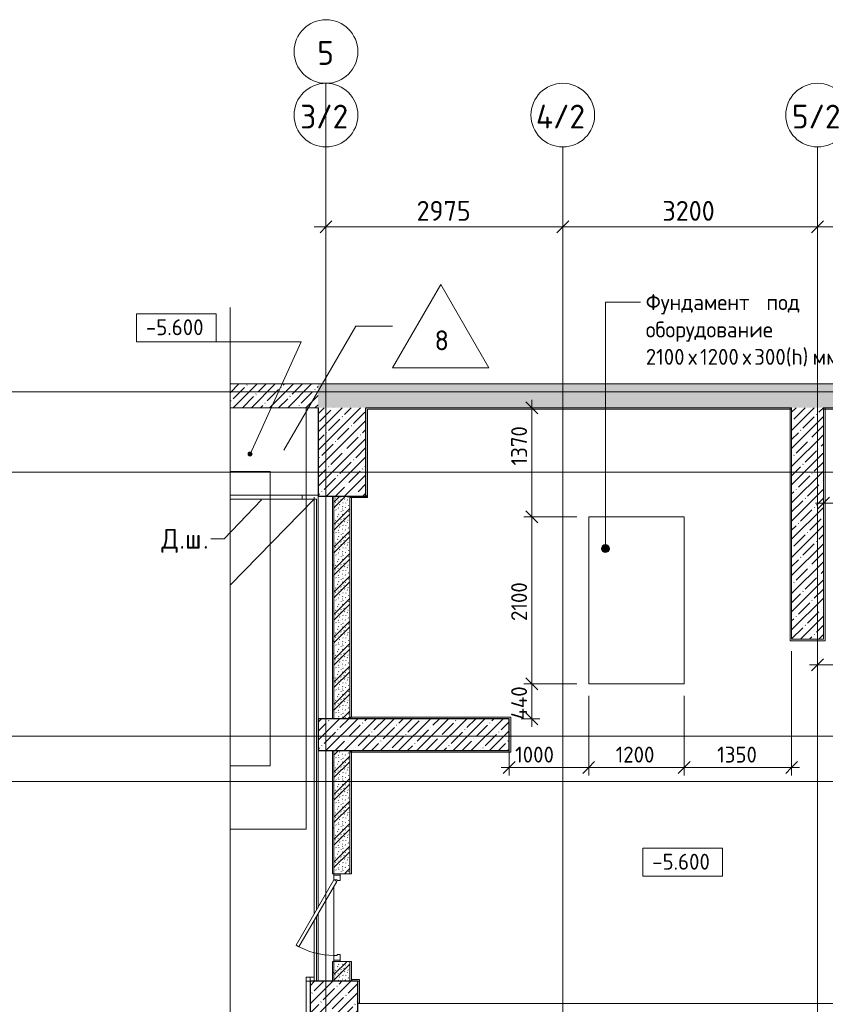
# Model space of a CAD drawing. Header units: millimetres. Extents: x 25420 to 100191, y -10965 to 131188.
# Tile 39 of 53: x 42652 to 52772, y 118810 to 131188. Entities that reach past the tile are written whole.
import ezdxf

# ---------------------------------------------------------------- set-up
doc = ezdxf.new("R2010")
doc.units = ezdxf.units.MM
doc.linetypes.add('4_ Штрихпунктир_ 10 х 2 мм', pattern=[14, 10, -2, 0, -2])
for name, color, linetype, lineweight in [('A-ANNO-DIMS', 7, 'Continuous', 5), ('A-ANNO-DIMS-100', 7, 'Continuous', 5), ('A-DETL-GENF', 7, 'Continuous', 13), ('A-DOOR', 7, 'Continuous', 13), ('A-DOOR-FRAM', 7, 'Continuous', 13), ('A-FLOR', 7, 'Continuous', 13), ('A-FLOR-IDEN', 7, 'Continuous', 5), ('A-GENM', 7, 'Continuous', 13), ('A-WALL', 7, 'Continuous', 13), ('A-WALL-PATT', 7, 'Continuous', 13), ('C-PRKG', 7, 'Continuous', 13), ('G-ANNO-DIMS', 7, 'Continuous', 5), ('G-ANNO-TEXT', 7, 'Continuous', 5), ('I-WALL', 7, 'Continuous', 13), ('S-COLS', 7, 'Continuous', 25), ('S-GRID', 7, 'Continuous', 5), ('S-GRID-IDEN', 7, 'Continuous', 5)]:
    doc.layers.add(name, color=color, linetype=linetype, lineweight=lineweight)
doc.styles.add('GOST Common_1', font='GOST_Common.ttf', dxfattribs={"height": 300})
doc.styles.add('GOST Common_2', font='GOST_Common.ttf', dxfattribs={"height": 250})
doc.styles.add('GOST Common_3', font='GOST_Common.ttf', dxfattribs={"height": 200})
doc.dimstyles.new('2_5_мм_1', dxfattribs={"dimscale": 304.8, "dimtxt": 251.428749, "dimasz": 0.492126, "dimexe": 0.492126, "dimexo": 0.492126, "dimgap": 0, "dimtad": 1, "dimdec": 5, "dimrnd": 1e-05, "dimdsep": 46, "dimtxsty": 'GOST Common_2', "dimblk1": 'OBLIQUE', "dimblk2": 'OBLIQUE', "dimsah": 1, "dimcen": 0.09, "dimdle": 0.492126, "dimadec": 5, "dimazin": 2, "dimtfac": 1, "dimtdec": 4, "dimtix": 1, "dimtmove": 0, "dimatfit": 3, "dimfxl": 1, "dimtvp": 1, "dimtolj": 1, "dimtzin": 0, "dimarcsym": 2})
doc.dimstyles.new('2_мм', dxfattribs={"dimscale": 304.8, "dimtxt": 201.142999, "dimasz": 0.492126, "dimexe": 0.328084, "dimexo": 0.492126, "dimgap": 0, "dimtad": 1, "dimdec": 0, "dimdsep": 46, "dimtxsty": 'GOST Common_3', "dimblk1": 'OBLIQUE', "dimblk2": 'OBLIQUE', "dimsah": 1, "dimcen": 0.09, "dimdle": 0.328084, "dimadec": 5, "dimazin": 2, "dimtfac": 1, "dimtdec": 4, "dimtix": 1, "dimtmove": 0, "dimatfit": 3, "dimfxl": 1, "dimtvp": 1, "dimtolj": 1, "dimtzin": 0, "dimarcsym": 2})
doc.dimstyles.new('2_мм_1', dxfattribs={"dimscale": 304.8, "dimtxt": 201.142999, "dimasz": 0.492126, "dimexe": 0.328084, "dimexo": 0.492126, "dimgap": 0, "dimtad": 1, "dimdec": 0, "dimdsep": 46, "dimtxsty": 'GOST Common_3', "dimblk1": 'OBLIQUE', "dimblk2": 'OBLIQUE', "dimsah": 1, "dimcen": 0.09, "dimdle": 0.328084, "dimadec": 5, "dimazin": 2, "dimtfac": 1, "dimtdec": 4, "dimtix": 1, "dimtmove": 1, "dimatfit": 3, "dimfxl": 1, "dimtvp": 1, "dimtolj": 1, "dimtzin": 0, "dimarcsym": 2})
pattern_1 = [(0, (0, 0), (203.2, 50.8), [3.353, -149.047, 3.353, -149.047, -812.8]), (0, (0, 0), (203.2, 50.8), [-304.8, 3.353, -301.447, 3.353, -149.047, -355.6]), (0, (0, 0), (203.2, 50.8), [-762, 3.353, -98.247, 3.353, -250.647]), (120, (76.2, 25.4), (-145.59409, 150.576362), [3.353, -149.047, 3.353, -149.047, -812.8]), (120, (76.2, 25.4), (-145.59409, 150.576362), [-304.8, 3.353, -301.447, 3.353, -149.047, -355.6]), (120, (76.2, 25.4), (-145.59409, 150.576362), [-762, 3.353, -98.247, 3.353, -250.647]), (240, (101.6, 127), (-57.60591, -201.376362), [3.353, -149.047, 3.353, -149.047, -812.8]), (240, (101.6, 127), (-57.60591, -201.376362), [-304.8, 3.353, -301.447, 3.353, -149.047, -355.6]), (240, (101.6, 127), (-57.60591, -201.376362), [-762, 3.353, -98.247, 3.353, -250.647])]
pattern_2 = [(135, (150.28, 188.64), (-282.8427, 3e-14), [5, -395]), (135, (174.9, 237.36), (-282.8427, 3e-14), [5, -395]), (135, (211.96, 236.53), (-282.8427, 3e-14), [5, -395]), (135, (114.96, 223.96), (-282.8427, 3e-14), [5, -395]), (135, (77.54, 223.96), (-282.8427, 3e-14), [5, -395]), (135, (57.44, 184.52), (-282.8427, 3e-14), [5, -395]), (135, (66.21, 142.9), (-282.8427, 3e-14), [5, -395]), (135, (107.33, 161), (-282.8427, 3e-14), [5, -395]), (135, (99.08, 130.94), (-282.8427, 3e-14), [5, -395]), (135, (22.6, 136.46), (-282.8427, 3e-14), [5, -395]), (135, (21.16, 168.08), (-282.8427, 3e-14), [5, -395]), (135, (46.13, 96.12), (-282.8427, 3e-14), [5, -395]), (135, (3.54, 74.6), (-282.8427, 3e-14), [5, -395]), (135, (40.3, 47.56), (-282.8427, 3e-14), [5, -395]), (135, (39.77, 18.47), (-282.8427, 3e-14), [5, -395]), (135, (76.94, 37.28), (-282.8427, 3e-14), [5, -395]), (135, (114.18, 62.4), (-282.8427, 3e-14), [5, -395]), (135, (139.87, 90.2), (-282.8427, 3e-14), [5, -395]), (135, (141.44, 15.82), (-282.8427, 3e-14), [5, -395]), (135, (188.69, 26.73), (-282.8427, 3e-14), [5, -395]), (135, (176.14, 51.36), (-282.8427, 3e-14), [5, -395]), (135, (177.03, 0), (-282.8427, 3e-14), [5, -395]), (135, (276.61, 8.22), (-282.8427, 3e-14), [5, -395]), (135, (271.19, 31.72), (-282.8427, 3e-14), [5, -395]), (135, (268.29, 119.65), (-282.8427, 3e-14), [5, -395]), (135, (237.92, 101.95), (-282.8427, 3e-14), [5, -395]), (135, (237.92, 158.27), (-282.8427, 3e-14), [5, -395]), (135, (260.4, 204.35), (-282.8427, 3e-14), [5, -395]), (135, (275.54, 235.4), (-282.8427, 3e-14), [5, -395]), (135, (117.62, 268.96), (-282.8427, 3e-14), [5, -395]), (135, (203.62, 273.83), (-282.8427, 3e-14), [5, -395]), (135, (47.24, 279.3), (-282.8427, 3e-14), [5, -395]), (135, (23.2, 266.16), (-282.8427, 3e-14), [5, -395]), (135, (42.78, 232.52), (-282.8427, 3e-14), [5, -395]), (135, (177.76, 90.57), (-282.8427, 3e-14), [5, -395]), (135, (181.12, 121.8), (-282.8427, 3e-14), [5, -395]), (135, (206.73, 172.06), (-282.8427, 3e-14), [5, -395]), (135, (143.14, 136.62), (-282.8427, 3e-14), [5, -395]), (135, (211.51, 131.86), (-282.8427, 3e-14), [5, -395]), (135, (81.47, 95.1), (-282.8427, 3e-14), [5, -395]), (135, (235.13, 60.46), (-282.8427, 3e-14), [5, -395]), (135, (242.24, 4.89), (-282.8427, 3e-14), [5, -395]), (45, (0, 106.07), (-282.8427, 0), []), (45, (106.07, 0), (-282.8427, 0), []), (45, (176.78, 0), (-282.8427, 0), []), (45, (0, 176.78), (-282.8427, 0), [])]
pattern_3 = [(45, (0, 0), (-114.04925, 114.04925), []), (45, (114.05, 0), (-114.04925, 114.04925), [201.612, -40.322, 3.353, -36.97])]

# ---------------------------------------------------------------- blocks, each defined once
blk = doc.blocks.new('Наметкина 10_РД_АР_П_Отделка_R21_rvt-1--01_Подвал_МП_часть Б')
at = {"layer": 'A-WALL-PATT', "lineweight": 5}
h = blk.add_hatch(dxfattribs=at)
h.set_pattern_fill('FP_6', color=256, style=0, pattern_type=2)
h.set_pattern_definition(pattern_1)
h.paths.add_polyline_path([(46600, 122400), (46600, 125200), (46580, 125200), (46580, 122400)])
h = blk.add_hatch(dxfattribs=at)
h.set_pattern_fill('FP_6', color=256, style=0, pattern_type=2)
h.set_pattern_definition(pattern_1)
h.paths.add_polyline_path([(47020, 125180), (47020, 125200), (46800, 125200), (46800, 125180)])
h = blk.add_hatch(dxfattribs=at)
h.set_pattern_fill('FP_6', color=256, style=0, pattern_type=2)
h.set_pattern_definition(pattern_1)
h.paths.add_polyline_path([(46800, 125180), (47020, 125180), (47020, 125200), (46800, 125200)])
h = blk.add_hatch(dxfattribs=at)
h.set_pattern_fill('FP_6', color=256, style=0, pattern_type=2)
h.set_pattern_definition(pattern_1)
h.paths.add_polyline_path([(46600, 119100), (46600, 119350), (46580, 119350), (46580, 119100)])
h.paths.add_polyline_path([(46600, 120450), (46600, 122000), (46580, 122000), (46580, 120450)])
at = {"layer": 'A-WALL'}
for p, q in [((47000, 126310), (47000, 125200)), ((47020, 126310), (47000, 126310)), ((52350, 126310), (47020, 126310)), ((47020, 126290), (52350, 126290)), ((47020, 125200), (47020, 126290)), ((52350, 126310), (52330, 126310)), ((52330, 126310), (52330, 123400)), ((52350, 126290), (52350, 126310)), ((52350, 123400), (52350, 126310)), ((58830, 126310), (52750, 126310)), ((52750, 126310), (52750, 126290)), ((52770, 126310), (52750, 126310)), ((52750, 126310), (52750, 123400)), ((52750, 126290), (58830, 126290)), ((52770, 123400), (52770, 126310)), ((46600, 125200), (46580, 125200)), ((46580, 125200), (46580, 122400)), ((46600, 122400), (46600, 125200)), ((47020, 125200), (46800, 125200)), ((46800, 125200), (46800, 125180)), ((47000, 125200), (46800, 125200)), ((46800, 125200), (46800, 125180)), ((46800, 125180), (47020, 125180)), ((46800, 125180), (46800, 122420)), ((46820, 125180), (46800, 125180)), ((46800, 125180), (47020, 125180)), ((46820, 122420), (46820, 125180)), ((47020, 125180), (47020, 125200)), ((47020, 125180), (47020, 125200)), ((52330, 123400), (52330, 123380)), ((52330, 123380), (52770, 123380)), ((52750, 123400), (52350, 123400)), ((52770, 123380), (52770, 123400)), ((46580, 122400), (46600, 122400)), ((46800, 122420), (46820, 122420)), ((48800, 122420), (46810, 122420)), ((46810, 122420), (46810, 122400)), ((46810, 122400), (48800, 122400)), ((48820, 122420), (48800, 122420)), ((48800, 122400), (48800, 122000)), ((48820, 122000), (48820, 122420)), ((46600, 122000), (46580, 122000)), ((46580, 122000), (46580, 120450)), ((46600, 120450), (46600, 122000)), ((46810, 121980), (46800, 121980)), ((46800, 121980), (46800, 120450)), ((46820, 122000), (46810, 122000)), ((46810, 122000), (46810, 121980)), ((48800, 122000), (46820, 122000)), ((46820, 121980), (48820, 121980)), ((46820, 120450), (46820, 121980)), ((48820, 121980), (48820, 122000)), ((46580, 120450), (46600, 120450)), ((46800, 120450), (46820, 120450)), ((46600, 119350), (46580, 119350)), ((46580, 119350), (46580, 119100)), ((46600, 119100), (46600, 119350)), ((46820, 119350), (46800, 119350)), ((46800, 119350), (46800, 119100)), ((46820, 119120), (46820, 119350)), ((46920, 119120), (46820, 119120)), ((46920, 119100), (46900, 119100)), ((46900, 119100), (46920, 119100)), ((46920, 119100), (46920, 119120)), ((46920, 118820), (46920, 119100)), ((53000, 118820), (46920, 118820))]:
    blk.add_line(p, q, dxfattribs=at)
at = {"layer": 'A-WALL', "lineweight": 25}
for p, q in [((47020, 125200), (47000, 125200)), ((47000, 125200), (47020, 125200)), ((46820, 121980), (46820, 122000)), ((46820, 119120), (46820, 119100)), ((46920, 118820), (46900, 118820))]:
    blk.add_line(p, q, dxfattribs=at)
blk = doc.blocks.new('АР_Дверь однопольная - 1100х2100h_техн_ помещ_-4754135--01_Подвал_МП_часть Б')
at = {"layer": 'A-DOOR'}
for p, q in [((-348, 575), (-368, 540)), ((-368, 540), (455, 65)), ((475, 100), (-348, 575)), ((455, 65), (475, 100))]:
    blk.add_line(p, q, dxfattribs=at)
at = {"layer": 'A-DOOR', "lineweight": 5}
blk.add_arc((475, 100), 950, 150, 180, dxfattribs=at)
at = {"layer": 'A-DOOR-FRAM'}
for p, q in [((-535, 100), (-550, 100)), ((-535, 20), (-550, 20)), ((-475, 100), (-535, 100)), ((-535, 100), (-535, 20)), ((-535, 20), (-465, 20)), ((-475, 60), (-475, 100)), ((-465, 60), (-475, 60)), ((-465, 20), (-465, 60)), ((475, 60), (465, 60)), ((465, 60), (465, 20)), ((465, 20), (535, 20)), ((535, 100), (475, 100)), ((475, 100), (475, 60)), ((535, 20), (535, 100)), ((535, 100), (550, 100)), ((535, 20), (550, 20))]:
    blk.add_line(p, q, dxfattribs=at)
blk = doc.blocks.new('АР_Машиноместо - 4900x2400_М__5300х2500_-V25--01_Подвал_МП_часть Б')
at = {"layer": 'C-PRKG'}
for p, q in [((954, 0), (0, 0)), ((0, 0), (0, -5300)), ((450, -800), (450, -4500)), ((450, -800), (954, -800)), ((450, -4500), (954, -4500))]:
    blk.add_line(p, q, dxfattribs=at)
blk = doc.blocks.new('КР_Колонна_ЖБ_Прямоугольная - 600x800h_B40-5825008--01_Подвал_МП_часть Б')
at = {"layer": 'S-COLS', "lineweight": 5}
h = blk.add_hatch(dxfattribs=at)
h.set_pattern_fill('FP_4', color=256, style=0, pattern_type=2)
h.set_pattern_definition([(225, (46600, 118700), (114.04925, -114.04925), []), (225, (46485.95, 118700), (114.04925, -114.04925), [201.613, -40.323, 3.353, -36.97])])
h.paths.add_polyline_path([(-160, 400), (-300, 400), (-300, -400), (300, -400), (300, 400)])
at = {"layer": 'S-COLS'}
for p, q in [((300, 400), (-300, 400)), ((-300, 400), (-300, -400)), ((300, -400), (300, 400)), ((-300, -400), (300, -400))]:
    blk.add_line(p, q, dxfattribs=at)
blk = doc.blocks.new('АР-Заполнение деф_ шва - Д_ш__Пристенный-4433510--01_Подвал_МП_часть Б')
at = {"layer": 'A-GENM'}
for p, q in [((0, 25), (2785, 25)), ((3185, 25), (5156, 25)), ((5236, 25), (6085, 25)), ((0, -25), (5243, -25)), ((5323, -25), (6085, -25))]:
    blk.add_line(p, q, dxfattribs=at)
blk = doc.blocks.new('АР-Заполнение деф_ шва - Д_ш__Пристенный-4450165--01_Подвал_МП_часть Б')
at = {"layer": 'A-GENM'}
for p, q in [((50, 25), (100, 25)), ((0, -25), (100, -25))]:
    blk.add_line(p, q, dxfattribs=at)
blk = doc.blocks.new('АР-Заполнение деф_ шва - Д_ш__Пристенный-V38--01_Подвал_МП_часть Б')
at = {"layer": 'A-GENM'}
for p, q in [((0, 25), (50, 25)), ((850, 25), (900, 25)), ((0, -25), (900, -25))]:
    blk.add_line(p, q, dxfattribs=at)
blk = doc.blocks.new('АР-Заполнение деф_ шва - Д_ш_-4493059--01_Подвал_МП_часть Б')
at = {"layer": 'A-GENM'}
for p, q in [((3221, 25), (4300, 25)), ((3221, -25), (4300, -25))]:
    blk.add_line(p, q, dxfattribs=at)
blk = doc.blocks.new('Линия разрыва - М 1_100-2837932--01_Подвал_МП_часть Б')
at = {"layer": 'A-DETL-GENF', "lineweight": 5}
for p, q in [((-50, 0), (-200, 0)), ((13582, 0), (-50, 0))]:
    blk.add_line(p, q, dxfattribs=at)
blk = doc.blocks.new('Ось сетки - 8_0 мм-31302--01_Подвал_МП_часть Б')
at = {"layer": 'S-GRID-IDEN'}
blk.add_circle((0, 0), 4, dxfattribs=at)
blk = doc.blocks.new('Марка полов - Марка полов-4106608--01_Подвал_МП_часть Б')
at = {"layer": 'A-FLOR-IDEN'}
for p, q in [((0, 7), (-6.06, -3.5)), ((6.06, -3.5), (0, 7)), ((-6.06, -3.5), (6.06, -3.5))]:
    blk.add_line(p, q, dxfattribs=at)
blk = doc.blocks.new('Высотные отметки - Frame_2-749557--01_Подвал_МП_часть Б')
at = {"layer": 'G-ANNO-DIMS'}
for p, q in [((-5, 3.5), (-5, 0)), ((5, 3.5), (-5, 3.5)), ((5, 0), (5, 3.5)), ((-5, 0), (5, 0))]:
    blk.add_line(p, q, dxfattribs=at)
blk = doc.blocks.new('DIMBLOCK118--01_Подвал_МП_часть Б')
at = {"layer": 'A-ANNO-DIMS-100', "transparency": 16777216}
for p, q in [((52675, 123034), (52675, 123178)), ((54095, 122845), (54095, 123178)), ((52575, 123078), (54095, 123078)), ((52675, 123078), (52675, 123034)), ((54095, 123078), (54095, 122845))]:
    blk.add_line(p, q, dxfattribs=at)
at = {"layer": 'A-ANNO-DIMS-100', "lineweight": 25, "transparency": 16777216}
for p, q in [((52675, 123078), (52600, 123003)), ((52675, 123078), (52750, 123153)), ((54095, 123078), (54020, 123003)), ((54095, 123078), (54170, 123153))]:
    blk.add_line(p, q, dxfattribs=at)
at = {"layer": 'A-ANNO-DIMS-100', "color": 0, "transparency": 16777216, "insert": (53114, 123340), "char_height": 200, "width": 650.48, "attachment_point": 1, "line_spacing_factor": 1.022761, "style": 'GOST Common_3'}
blk.add_mtext('1420', dxfattribs=at)
blk = doc.blocks.new('_Oblique')
at = {"color": 0, "linetype": 'ByBlock', "lineweight": -2}
blk.add_line((-0.5, -0.5), (0.5, 0.5), dxfattribs=at)
blk = doc.blocks.new('DIMBLOCK155--01_Подвал_МП_часть Б')
at = {"layer": 'A-ANNO-DIMS-100', "transparency": 16777216}
for p, q in [((46500, 128539), (46500, 128733)), ((49475, 128539), (49475, 128733)), ((46350, 128583), (49475, 128583)), ((46500, 128583), (46500, 128539)), ((49475, 128583), (49475, 128539))]:
    blk.add_line(p, q, dxfattribs=at)
at = {"layer": 'A-ANNO-DIMS-100', "lineweight": 25, "transparency": 16777216}
for p, q in [((46500, 128583), (46575, 128658)), ((49475, 128583), (49550, 128658)), ((46500, 128583), (46425, 128508)), ((49475, 128583), (49400, 128508))]:
    blk.add_line(p, q, dxfattribs=at)
at = {"layer": 'A-ANNO-DIMS-100', "color": 0, "transparency": 16777216, "insert": (47638, 128910), "char_height": 250, "width": 838.66, "attachment_point": 1, "line_spacing_factor": 1.022761, "style": 'GOST Common_2'}
blk.add_mtext('2975', dxfattribs=at)
blk = doc.blocks.new('DIMBLOCK156--01_Подвал_МП_часть Б')
at = {"layer": 'A-ANNO-DIMS-100', "transparency": 16777216}
for p, q in [((49475, 128539), (49475, 128733)), ((52675, 128539), (52675, 128733)), ((49475, 128583), (52675, 128583)), ((49475, 128583), (49475, 128539)), ((52675, 128583), (52675, 128539))]:
    blk.add_line(p, q, dxfattribs=at)
at = {"layer": 'A-ANNO-DIMS-100', "lineweight": 25, "transparency": 16777216}
for p, q in [((49475, 128583), (49550, 128658)), ((52675, 128583), (52750, 128658)), ((49475, 128583), (49400, 128508)), ((52675, 128583), (52600, 128508))]:
    blk.add_line(p, q, dxfattribs=at)
at = {"layer": 'A-ANNO-DIMS-100', "color": 0, "transparency": 16777216, "insert": (50726, 128910), "char_height": 250, "width": 838.66, "attachment_point": 1, "line_spacing_factor": 1.022761, "style": 'GOST Common_2'}
blk.add_mtext('3200', dxfattribs=at)
blk = doc.blocks.new('DIMBLOCK157--01_Подвал_МП_часть Б')
at = {"layer": 'A-ANNO-DIMS-100', "transparency": 16777216}
for p, q in [((52675, 128539), (52675, 128733)), ((54925, 128539), (54925, 128733)), ((52675, 128583), (54925, 128583)), ((52675, 128583), (52675, 128539)), ((54925, 128583), (54925, 128539))]:
    blk.add_line(p, q, dxfattribs=at)
at = {"layer": 'A-ANNO-DIMS-100', "lineweight": 25, "transparency": 16777216}
for p, q in [((52675, 128583), (52750, 128658)), ((54925, 128583), (55000, 128658)), ((52675, 128583), (52600, 128508)), ((54925, 128583), (54850, 128508))]:
    blk.add_line(p, q, dxfattribs=at)
at = {"layer": 'A-ANNO-DIMS-100', "color": 0, "transparency": 16777216, "insert": (53451, 128910), "char_height": 250, "width": 838.66, "attachment_point": 1, "line_spacing_factor": 1.022761, "style": 'GOST Common_2'}
blk.add_mtext('2250', dxfattribs=at)
blk = doc.blocks.new('DIMBLOCK215--01_Подвал_МП_часть Б')
at = {"layer": 'A-ANNO-DIMS-100', "transparency": 16777216}
for p, q in [((49800, 122690), (49800, 121688)), ((49800, 121788), (49800, 122690)), ((48800, 122283), (48800, 121688)), ((48800, 121788), (48800, 122283)), ((48700, 121788), (49800, 121788)), ((48876, 121788), (49497, 121788)), ((49497, 121788), (49300, 121788))]:
    blk.add_line(p, q, dxfattribs=at)
at = {"layer": 'A-ANNO-DIMS-100', "lineweight": 25, "transparency": 16777216}
for p, q in [((48800, 121788), (48875, 121863)), ((49800, 121788), (49875, 121863)), ((48800, 121788), (48725, 121713)), ((49800, 121788), (49725, 121713))]:
    blk.add_line(p, q, dxfattribs=at)
at = {"layer": 'A-ANNO-DIMS-100', "color": 0, "transparency": 16777216, "insert": (48876, 122049), "char_height": 200, "width": 625.93, "attachment_point": 1, "line_spacing_factor": 1.022761, "style": 'GOST Common_3'}
blk.add_mtext('1000', dxfattribs=at)
blk = doc.blocks.new('DIMBLOCK216--01_Подвал_МП_часть Б')
at = {"layer": 'A-ANNO-DIMS-100', "transparency": 16777216}
for p, q in [((49800, 122690), (49800, 121688)), ((49800, 121788), (49800, 122690)), ((51000, 122690), (51000, 121688)), ((51000, 121788), (51000, 122690)), ((49800, 121788), (51000, 121788))]:
    blk.add_line(p, q, dxfattribs=at)
at = {"layer": 'A-ANNO-DIMS-100', "lineweight": 25, "transparency": 16777216}
for p, q in [((49800, 121788), (49875, 121863)), ((51000, 121788), (51075, 121863)), ((49800, 121788), (49725, 121713)), ((51000, 121788), (50925, 121713))]:
    blk.add_line(p, q, dxfattribs=at)
at = {"layer": 'A-ANNO-DIMS-100', "color": 0, "transparency": 16777216, "insert": (50139, 122049), "char_height": 200, "width": 625.93, "attachment_point": 1, "line_spacing_factor": 1.022761, "style": 'GOST Common_3'}
blk.add_mtext('1200', dxfattribs=at)
blk = doc.blocks.new('DIMBLOCK217--01_Подвал_МП_часть Б')
at = {"layer": 'A-ANNO-DIMS-100', "transparency": 16777216}
for p, q in [((52350, 123250), (52350, 121688)), ((52350, 121788), (52350, 123250)), ((51000, 122690), (51000, 121688)), ((51000, 121788), (51000, 122690)), ((51000, 121788), (52450, 121788))]:
    blk.add_line(p, q, dxfattribs=at)
at = {"layer": 'A-ANNO-DIMS-100', "lineweight": 25, "transparency": 16777216}
for p, q in [((51000, 121788), (51075, 121863)), ((52350, 121788), (52425, 121863)), ((51000, 121788), (50925, 121713)), ((52350, 121788), (52275, 121713))]:
    blk.add_line(p, q, dxfattribs=at)
at = {"layer": 'A-ANNO-DIMS-100', "color": 0, "transparency": 16777216, "insert": (51414, 122049), "char_height": 200, "width": 625.93, "attachment_point": 1, "line_spacing_factor": 1.022761, "style": 'GOST Common_3'}
blk.add_mtext('1350', dxfattribs=at)
blk = doc.blocks.new('DIMBLOCK218--01_Подвал_МП_часть Б')
at = {"layer": 'A-ANNO-DIMS-100', "lineweight": 25, "transparency": 16777216}
for p, q in [((49087, 126310), (49012, 126385)), ((49087, 126310), (49162, 126235)), ((49087, 124940), (49012, 125015)), ((49087, 124940), (49162, 124865))]:
    blk.add_line(p, q, dxfattribs=at)
at = {"layer": 'A-ANNO-DIMS-100', "transparency": 16777216}
for p, q in [((49087, 126410), (49087, 124940)), ((49043, 126310), (49187, 126310)), ((49087, 126310), (49043, 126310)), ((49087, 126105), (49087, 125484)), ((49087, 125484), (49087, 125625)), ((49650, 124940), (48987, 124940)), ((49087, 124940), (49650, 124940))]:
    blk.add_line(p, q, dxfattribs=at)
at = {"layer": 'A-ANNO-DIMS-100', "color": 0, "transparency": 16777216, "insert": (48826, 125584), "char_height": 200, "width": 625.93, "attachment_point": 1, "rotation": 90, "line_spacing_factor": 1.022761, "style": 'GOST Common_3'}
blk.add_mtext('1370', dxfattribs=at)
blk = doc.blocks.new('DIMBLOCK219--01_Подвал_МП_часть Б')
at = {"layer": 'A-ANNO-DIMS-100', "transparency": 16777216}
for p, q in [((49650, 124940), (48987, 124940)), ((49087, 124940), (49087, 122840)), ((49087, 124940), (49650, 124940)), ((49650, 122840), (48987, 122840)), ((49087, 122840), (49650, 122840))]:
    blk.add_line(p, q, dxfattribs=at)
at = {"layer": 'A-ANNO-DIMS-100', "lineweight": 25, "transparency": 16777216}
for p, q in [((49087, 124940), (49012, 125015)), ((49087, 124940), (49162, 124865)), ((49087, 122840), (49012, 122915)), ((49087, 122840), (49162, 122765))]:
    blk.add_line(p, q, dxfattribs=at)
at = {"layer": 'A-ANNO-DIMS-100', "color": 0, "transparency": 16777216, "insert": (48826, 123629), "char_height": 200, "width": 625.93, "attachment_point": 1, "rotation": 90, "line_spacing_factor": 1.022761, "style": 'GOST Common_3'}
blk.add_mtext('2100', dxfattribs=at)
blk = doc.blocks.new('DIMBLOCK220--01_Подвал_МП_часть Б')
at = {"layer": 'A-ANNO-DIMS-100', "transparency": 16777216}
for p, q in [((49650, 122840), (48987, 122840)), ((49087, 122840), (49087, 122300)), ((49087, 122840), (49650, 122840)), ((48950, 122400), (49187, 122400)), ((49087, 122400), (48950, 122400))]:
    blk.add_line(p, q, dxfattribs=at)
at = {"layer": 'A-ANNO-DIMS-100', "lineweight": 25, "transparency": 16777216}
for p, q in [((49087, 122840), (49012, 122915)), ((49087, 122840), (49162, 122765)), ((49087, 122400), (49012, 122475)), ((49087, 122400), (49162, 122325))]:
    blk.add_line(p, q, dxfattribs=at)
at = {"layer": 'A-ANNO-DIMS-100', "color": 0, "transparency": 16777216, "insert": (48826, 122390), "char_height": 200, "width": 552.29, "attachment_point": 1, "rotation": 90, "line_spacing_factor": 1.022761, "style": 'GOST Common_3'}
blk.add_mtext('440', dxfattribs=at)
blk = doc.blocks.new('DIMBLOCK221--01_Подвал_МП_часть Б')
at = {"layer": 'A-ANNO-DIMS-100', "transparency": 16777216}
for p, q in [((52750, 125067), (52750, 125211)), ((54920, 124610), (54920, 125211)), ((52650, 125111), (54920, 125111)), ((52750, 125111), (52750, 125067)), ((53945, 125111), (53835, 125111)), ((54567, 125111), (53945, 125111)), ((54920, 125111), (54920, 124610))]:
    blk.add_line(p, q, dxfattribs=at)
at = {"layer": 'A-ANNO-DIMS-100', "lineweight": 25, "transparency": 16777216}
for p, q in [((52750, 125111), (52825, 125186)), ((54920, 125111), (54995, 125186)), ((52750, 125111), (52675, 125036)), ((54920, 125111), (54845, 125036))]:
    blk.add_line(p, q, dxfattribs=at)
at = {"layer": 'A-ANNO-DIMS-100', "color": 0, "transparency": 16777216, "insert": (54045, 125372), "char_height": 200, "width": 625.93, "attachment_point": 1, "line_spacing_factor": 1.022761, "style": 'GOST Common_3'}
blk.add_mtext('2170', dxfattribs=at)

msp = doc.modelspace()

# ---------------------------------------------------------------- hatches: boundary and pattern name
at = {"layer": 'A-WALL-PATT', "lineweight": 5}
h = msp.add_hatch(dxfattribs=at)
h.set_pattern_fill('FP_1', color=256, style=0, pattern_type=2)
h.set_pattern_definition(pattern_3)
h.paths.add_polyline_path([(46399.980713, 126310), (46399.980713, 126610), (45295.513767, 126610), (45295.513767, 126310)])
h = msp.add_hatch(dxfattribs=at)
h.set_pattern_fill('FP_1', color=256, style=0, pattern_type=2)
h.set_pattern_definition(pattern_3)
h.paths.add_polyline_path([(65199.977652, 126310), (65199.977652, 126610), (46399.980713, 126610), (46399.980713, 126310), (59250, 126310)])
h = msp.add_hatch(dxfattribs=at)
h.set_pattern_fill('FP_1', color=256, style=0, pattern_type=2)
h.set_pattern_definition(pattern_3)
h.paths.add_polyline_path([(52750, 123400), (52750, 126310), (52350, 126310), (52350, 123400)])
h = msp.add_hatch(dxfattribs=at)
h.set_pattern_fill('FP_2', color=256, style=0, pattern_type=2)
h.set_pattern_definition(pattern_2)
h.paths.add_polyline_path([(46800, 122400), (46800, 125200), (46600, 125200), (46600, 122400)])
h = msp.add_hatch(dxfattribs=at)
h.set_pattern_fill('FP_2', color=256, style=0, pattern_type=2)
h.set_pattern_definition(pattern_2)
h.paths.add_polyline_path([(46800, 119100), (46800, 119350), (46600, 119350), (46600, 119100), (46760.365204, 119100)])
h.paths.add_polyline_path([(46800, 120450), (46800, 122000), (46600, 122000), (46600, 120450)])
at = {"layer": 'G-ANNO-DIMS'}
h = msp.add_hatch(color=256, dxfattribs=at)
edge = h.paths.add_edge_path()
edge.add_arc((45546.547866, 125728.147237), 25, 0, 360)
at = {"layer": 'G-ANNO-TEXT'}
h = msp.add_hatch(color=256, dxfattribs=at)
edge = h.paths.add_edge_path()
edge.add_arc((50010.648029, 124539.54709), 50, 0, 360)
at = {"layer": 'S-COLS', "lineweight": 5}
h = msp.add_hatch(dxfattribs=at)
h.set_pattern_fill('FP_1', color=256, style=0, pattern_type=2)
h.set_pattern_definition(pattern_3)
h.paths.add_polyline_path([(47000, 125200), (47000, 126310), (46400, 126310), (46400, 125200)])
h = msp.add_hatch(dxfattribs=at)
h.set_pattern_fill('FP_1', color=256, style=0, pattern_type=2)
h.set_pattern_definition(pattern_3)
h.paths.add_polyline_path([(48800, 122000), (48800, 122400), (46400, 122400), (46400, 122000), (47706.76379, 122000)])

# ---------------------------------------------------------------- linework, layer by layer
at = {"layer": 'A-FLOR'}
for p, q in [((45295.513767, 125210), (46400, 125210)), ((45295.513767, 125160), (46380, 125160)), ((45295.513767, 124080.702326), (46350, 125160)), ((46200, 125210), (46200, 125160)), ((46350, 125160), (46350, 119941.987298)), ((46380, 119993.948822), (46380, 125160)), ((46400, 125200), (46400, 122400)), ((51000, 124940), (49800, 124940)), ((49800, 124940), (49800, 122840)), ((51000, 122840), (51000, 124940)), ((49800, 122840), (51000, 122840)), ((46400, 122000), (46400, 120028.589838)), ((46600, 120450), (46600, 120435)), ((46600, 120295), (46600, 119425)), ((46400, 119948.589838), (46400, 119100.000002)), ((46350, 119861.987298), (46350, 119150)), ((46380, 119100.075128), (46380, 119913.948822)), ((46600, 119365), (46600, 119350)), ((46250, 118250), (46250, 119150)), ((46250, 119150), (46350, 119150)), ((46300, 119100.075128), (46380, 119100.075128))]:
    msp.add_line(p, q, dxfattribs=at)
at = {"layer": 'A-FLOR-IDEN'}
for p, q in [((45971.370275, 125775.368982), (46876.61978, 127335.181181)), ((46876.61978, 127335.181181), (47334.97396, 127335.181181))]:
    msp.add_line(p, q, dxfattribs=at)
at = {"layer": 'A-WALL'}
for p, q in [((67200, 126610), (45295.513767, 126610)), ((45295.513767, 126310), (46399.980713, 126310)), ((47000, 126310), (52350, 126310)), ((52350, 126310), (52350, 123400)), ((52750, 126310), (58850, 126310)), ((52750, 123400), (52750, 126310)), ((52350, 123400), (52750, 123400))]:
    msp.add_line(p, q, dxfattribs=at)
at = {"layer": 'G-ANNO-DIMS'}
for p, q in [((46187.723845, 127140.4673), (44619.442058, 127140.4673)), ((45546.547866, 125728.147237), (46187.723845, 127140.4673))]:
    msp.add_line(p, q, dxfattribs=at)
msp.add_circle((45546.547866, 125728.147237), 25, dxfattribs=at)
at = {"layer": 'G-ANNO-TEXT'}
for p, q in [((50010.648029, 127637.486798), (50452.417839, 127637.486798)), ((50010.648029, 124539.54709), (50010.648029, 127637.486798)), ((45689.052098, 125151.630087), (45222.426249, 124662.063142)), ((45059.541165, 124662.063142), (45052.853665, 124662.063142)), ((45222.426249, 124662.063142), (45059.541165, 124662.063142))]:
    msp.add_line(p, q, dxfattribs=at)
msp.add_circle((50010.648029, 124539.54709), 50, dxfattribs=at)
at = {"layer": 'I-WALL'}
for p, q in [((46800, 125200), (46600, 125200)), ((46600, 125200), (46600, 122400)), ((46800, 122400), (46800, 125200)), ((46600, 122400), (46800, 122400)), ((46600, 122000), (46600, 120450)), ((46800, 122000), (46600, 122000)), ((46800, 120450), (46800, 122000)), ((46600, 120450), (46800, 120450)), ((46600, 119350), (46600, 119100)), ((46800, 119350), (46600, 119350)), ((46800, 119100), (46800, 119350))]:
    msp.add_line(p, q, dxfattribs=at)
at = {"layer": 'S-COLS'}
for p, q in [((46400, 126310), (46400, 125200)), ((47000, 125200), (47000, 126310)), ((46400, 125200), (47000, 125200)), ((48800, 122400), (46400, 122400)), ((46400, 122400), (46400, 122000)), ((48800, 122000), (48800, 122400)), ((46400, 122000), (48800, 122000))]:
    msp.add_line(p, q, dxfattribs=at)
at = {"layer": 'S-GRID', "linetype": '4_ Штрихпунктир_ 10 х 2 мм'}
for p, q in [((46500, 50350), (46500, 130388.42805)), ((46500, 80104.964717), (46500, 129588.42805)), ((49475, 80104.964717), (49475, 129588.42805)), ((52675, 80104.964717), (52675, 129588.42805)), ((90016.401776, 126510), (28300, 126510)), ((90016.401776, 126510), (28300, 126510)), ((65663.030763, 125500), (28300, 125500)), ((90016.401776, 125500), (28300, 125500)), ((65663.030763, 122180), (28300, 122180)), ((90016.401776, 121610), (29396.364644, 121610)), ((65663.030763, 121610), (29570, 121610))]:
    msp.add_line(p, q, dxfattribs=at)

# ---------------------------------------------------------------- block references
at = {"lineweight": 5}
msp.add_blockref('Наметкина 10_РД_АР_П_Отделка_R21_rvt-1--01_Подвал_МП_часть Б', (0, 0), dxfattribs=at)
at = {"layer": 'A-DETL-GENF', "rotation": 269.9999999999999}
msp.add_blockref('Линия разрыва - М 1_100-2837932--01_Подвал_МП_часть Б', (45295.513767, 127370.453729), dxfattribs=at)
at = {"layer": 'A-DOOR', "rotation": 89.99999999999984}
msp.add_blockref('АР_Дверь однопольная - 1100х2100h_техн_ помещ_-4754135--01_Подвал_МП_часть Б', (46700, 119900), dxfattribs=at)
at = {"layer": 'A-FLOR-IDEN', "xscale": 99.99999999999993, "yscale": 99.99999999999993, "zscale": 99.99999999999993}
msp.add_blockref('Марка полов - Марка полов-4106608--01_Подвал_МП_часть Б', (47941.191742, 127160.181181), dxfattribs=at)
at = {"layer": 'A-GENM'}
msp.add_blockref('АР-Заполнение деф_ шва - Д_ш_-4493059--01_Подвал_МП_часть Б', (42075, 125185), dxfattribs=at)
for name, p, rotation in [('АР-Заполнение деф_ шва - Д_ш__Пристенный-4433510--01_Подвал_МП_часть Б', (46375, 125185), 270), ('АР-Заполнение деф_ шва - Д_ш__Пристенный-4450165--01_Подвал_МП_часть Б', (46350, 119125), 180), ('АР-Заполнение деф_ шва - Д_ш__Пристенный-V38--01_Подвал_МП_часть Б', (46275, 119150), 270)]:
    msp.add_blockref(name, p, dxfattribs=dict(at, rotation=rotation))
at = {"layer": 'C-PRKG', "rotation": 180}
msp.add_blockref('АР_Машиноместо - 4900x2400_М__5300х2500_-V25--01_Подвал_МП_часть Б', (46250, 121010), dxfattribs=at)
at = {"layer": 'G-ANNO-DIMS', "xscale": 99.99999999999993, "yscale": 99.99999999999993, "zscale": 99.99999999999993}
for p in [(44619.442058, 127140.4673), (50980.198975, 120421.094091)]:
    msp.add_blockref('Высотные отметки - Frame_2-749557--01_Подвал_МП_часть Б', p, dxfattribs=at)
at = {"layer": 'S-COLS', "rotation": 180}
msp.add_blockref('КР_Колонна_ЖБ_Прямоугольная - 600x800h_B40-5825008--01_Подвал_МП_часть Б', (46600, 118700), dxfattribs=at)
at = {"layer": 'S-GRID-IDEN', "xscale": 99.99999999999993, "yscale": 99.99999999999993, "zscale": 99.99999999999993}
for p in [(46500, 130788.42805), (46500, 129988.42805), (49475, 129988.42805), (52675, 129988.42805)]:
    msp.add_blockref('Ось сетки - 8_0 мм-31302--01_Подвал_МП_часть Б', p, dxfattribs=at)

# ---------------------------------------------------------------- texts
at = {"layer": 'A-FLOR-IDEN', "insert": (47864.315459, 127282.242853), "char_height": 250, "width": 216.455625, "attachment_point": 1, "style": 'GOST Common_2'}
msp.add_mtext('\\fGOST Common|b0|i0|c204|p34|;8', dxfattribs=at)
at = {"layer": 'G-ANNO-DIMS', "char_height": 200, "width": 917.17566319, "attachment_point": 1, "line_spacing_factor": 1.022761, "style": 'GOST Common_3'}
for insert in [(44237.285531, 127421.832961), (50598.042448, 120702.459751)]:
    msp.add_mtext('-5.600', dxfattribs=dict(at, insert=insert))
at = {"layer": 'G-ANNO-TEXT', "attachment_point": 1}
for s, insert, char_height, width, style in [('Фундамент', (50517.417839, 127737.486798), 200, 1747.67875, 'GOST Common_3'), ('\\fGOST Common|b0|i0|c204|p34|; ', (51959.397006, 127737.486798), 200, 88.185625, 'GOST Common_3'), ('под', (52032.157422, 127737.486798), 200, 529.11375, 'GOST Common_3'), ('\\fGOST Common|b0|i0|c204|p34|; ', (52468.719922, 127737.486798), 200, 88.185625, 'GOST Common_3'), ('оборудование', (50517.417839, 127393.528464), 200, 2140.505625, 'GOST Common_3'), ('\\fGOST Common|b0|i0|c204|p34|; ', (52283.511589, 127393.528464), 200, 88.185625, 'GOST Common_3'), ('2100', (50517.417839, 127049.570131), 200, 649.366875, 'GOST Common_3'), ('1200', (51198.719922, 127049.570131), 200, 649.366875, 'GOST Common_3'), ('300(h)', (51880.022006, 127049.570131), 200, 889.873125, 'GOST Common_3'), ('\\fGOST Common|b0|i0|c204|p34|;х', (51053.199089, 127049.570131), 200, 176.37125, 'GOST Common_3'), ('\\fGOST Common|b0|i0|c204|p34|;х', (51734.501172, 127049.570131), 200, 176.37125, 'GOST Common_3'), ('мм', (52614.240756, 127049.570131), 200, 400.84375, 'GOST Common_3'), ('\\fGOST Common|b0|i0|c204|p34|;Д', (44432.541165, 124787.063142), 250, 272.57375, 'GOST Common_2'), ('\\fGOST Common|b0|i0|c204|p34|;ш', (44730.197415, 124787.063142), 250, 272.57375, 'GOST Common_2'), ('\\fGOST Common|b0|i0|c204|p34|;.', (44657.436999, 124787.063142), 250, 88.185625, 'GOST Common_2'), ('\\fGOST Common|b0|i0|c204|p34|;.', (44955.093249, 124787.063142), 250, 88.185625, 'GOST Common_2')]:
    msp.add_mtext(s, dxfattribs=dict(at, insert=insert, char_height=char_height, width=width, style=style))
at = {"layer": 'S-GRID-IDEN', "char_height": 300, "attachment_point": 1, "style": 'GOST Common_1'}
for s, insert, width in [('\\fGOST Common|b0|i0|c204|p34|;5', (46390.87793, 130920.515199), 256.54), ('3/2', (46175.87793, 130120.515199), 777.636875), ('4/2', (49137.37793, 130120.515199), 809.704375), ('5/2', (52353.87793, 130120.515199), 769.62)]:
    msp.add_mtext(s, dxfattribs=dict(at, insert=insert, width=width))

# ---------------------------------------------------------------- dimensions: what is measured, and where the dimension line sits
at = {"layer": 'A-ANNO-DIMS'}
for base, p1, p2, dimstyle, override, picture, middle in [((49475, 128583.061028), (46500, 128689.127045), (49475, 128689.127045), '2_5_мм_1', {"dimpost": '<>', "dimfxl": 2975}, 'DIMBLOCK155--01_Подвал_МП_часть Б', (47987.5, 128708.061028)), ((52675, 128583.061028), (49475, 128689.127045), (52675, 128689.127045), '2_5_мм_1', {"dimpost": '<>', "dimfxl": 3200}, 'DIMBLOCK156--01_Подвал_МП_часть Б', (51075, 128708.061028)), ((54925, 128583.061028), (52675, 128689.127045), (54925, 128689.127045), '2_5_мм_1', {"dimpost": '<>', "dimfxl": 2250}, 'DIMBLOCK157--01_Подвал_МП_часть Б', (53800, 128708.061028)), ((52350, 121787.971162), (51000, 122840), (52350, 123400), '2_мм', {"dimpost": '<>', "dimfxl": 1461.540283}, 'DIMBLOCK217--01_Подвал_МП_часть Б', (51675, 121887.971162)), ((54095, 123078.424667), (52675, 123184.490684), (54095, 122695), '2_мм', {"dimpost": '<>', "dimfxl": 1501.999045}, 'DIMBLOCK118--01_Подвал_МП_часть Б', (53385, 123178.424667)), ((51000, 121787.971162), (49800, 122840), (51000, 122840), '2_мм', {"dimpost": '<>', "dimfxl": 1200}, 'DIMBLOCK216--01_Подвал_МП_часть Б', (50400, 121887.971162))]:
    dim = msp.add_linear_dim(base=base, p1=p1, p2=p2, dimstyle=dimstyle, override=override, dxfattribs=at)
    dim.commit()
    dim.dimension.update_dxf_attribs({"geometry": picture, "text_midpoint": middle})
dim = msp.add_linear_dim(base=(49087.165455, 124940), p1=(49193.231472, 126310), p2=(49800, 124940), angle=90, dimstyle='2_мм_1', override={"dimpost": '<>', "dimfxl": 1498.355114}, dxfattribs=at)
dim.commit()
dim.dimension.update_dxf_attribs({"geometry": 'DIMBLOCK218--01_Подвал_МП_часть Б', "text_midpoint": (48959.133127, 125896.634578), "dimtype": 160, "text_rotation": 90})
for base, p1, p2, override, picture, middle in [((54920, 125111.132063), (52750, 125217.19808), (54920, 124460), {"dimpost": '<>', "dimfxl": 2298.314368}, 'DIMBLOCK221--01_Подвал_МП_часть Б', (54358.252446, 125239.164391)), ((49800, 121787.971162), (48800, 122432.551517), (49800, 122840), {"dimpost": '<>', "dimfxl": 1079.821405}, 'DIMBLOCK215--01_Подвал_МП_часть Б', (49188.850119, 121916.003489))]:
    dim = msp.add_linear_dim(base=base, p1=p1, p2=p2, dimstyle='2_мм_1', override=override, dxfattribs=at)
    dim.commit()
    dim.dimension.update_dxf_attribs({"geometry": picture, "text_midpoint": middle, "dimtype": 160})
for base, p1, p2, override, picture, middle in [((49087.165455, 122840), (49800, 124940), (49800, 122840), {"dimpost": '<>', "dimfxl": 2100}, 'DIMBLOCK219--01_Подвал_МП_часть Б', (48987.165455, 123890)), ((49087.165455, 122400.115747), (49800, 122840), (48800, 122400.115747), {"dimpost": '<>', "dimfxl": 1092.473412}, 'DIMBLOCK220--01_Подвал_МП_часть Б', (48987.165455, 122620.057874))]:
    dim = msp.add_linear_dim(base=base, p1=p1, p2=p2, angle=90, dimstyle='2_мм', override=override, dxfattribs=at)
    dim.commit()
    dim.dimension.update_dxf_attribs({"geometry": picture, "text_midpoint": middle})

doc.saveas('drawing.dxf')
